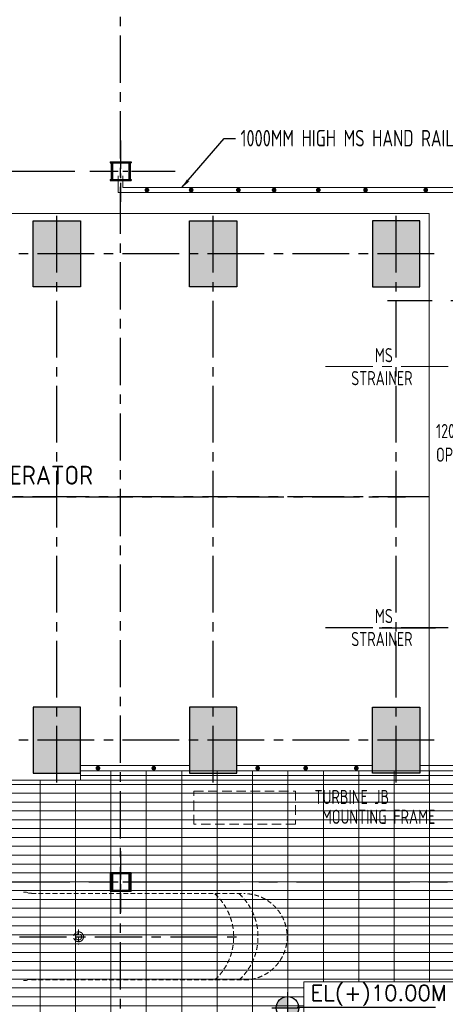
# Model space of a CAD drawing. Extents: x 18893 to 3351893, y -610358 to 406739.
# Tile 72 of 256: x 469068 to 478084, y 106529 to 127381. Entities that reach past the tile are written whole.
import ezdxf
from ezdxf.enums import TextEntityAlignment as Align

# ---------------------------------------------------------------- set-up
doc = ezdxf.new("R2010")
doc.units = 0
doc.header["$LTSCALE"] = 800
doc.header["$MEASUREMENT"] = 0
for name, pattern in [('CENTER', [2, 1.25, -0.25, 0.25, -0.25]), ('CENTER2', [1.125, 0.75, -0.125, 0.125, -0.125]), ('CONTINOUS', [0]), ('HIDDEN', [0.375, 0.25, -0.125])]:
    doc.linetypes.add(name, pattern=pattern)
doc.layers.get('0').update_dxf_attribs({"linetype": 'CONTINUOUS'})
for name, color, linetype, lineweight in [('A-CUT OUT', 3, 'CONTINUOUS', 30), ('A-REMOVABLE GRATING', 252, 'CONTINUOUS', 9), ('DIM', 4, 'CONTINUOUS', 13), ('equip', 251, 'CENTER2', 9), ('EQUPT', 251, 'HIDDEN', 9), ('HANDRAIL', 3, 'CONTINUOUS', 15), ('LOGO', 7, 'CONTINUOUS', 13), ('TEXT', 3, 'CONTINUOUS', 15)]:
    doc.layers.add(name, color=color, linetype=linetype, lineweight=lineweight)
for name, color, linetype in [('Aux Ped Stel', 7, 'CONTINUOUS'), ('Aux_col', 7, 'CONTINUOUS'), ('CEN', 2, 'CENTER'), ('CL', 2, 'CENTER2'), ('GRID', 8, 'CENTER'), ('HATCH', 9, 'CONTINUOUS'), ('TGCOL', 2, 'CONTINUOUS')]:
    doc.layers.add(name, color=color, linetype=linetype)
doc.styles.add('ROMANS', font='ISO9.shx', dxfattribs={"width": 0.8})
doc.styles.add('SIMPLEX-25', font='simplex.shx')
doc.styles.get("Standard").update_dxf_attribs({"font": 'ISO9'})
doc.dimstyles.get("Standard").update_dxf_attribs({"dimtxt": 0.18, "dimasz": 0.18, "dimexe": 0.18, "dimexo": 0.0625, "dimgap": 0.09, "dimtad": 0, "dimtih": 1, "dimtoh": 1, "dimdec": 4, "dimzin": 0, "dimdsep": 46, "dimtxsty": 'Standard', "dimcen": 0.09, "dimadec": 0, "dimazin": 0, "dimtfac": 1, "dimtdec": 4, "dimtofl": 0, "dimtmove": 0, "dimatfit": 3, "dimfxl": 0, "dimtolj": 1, "dimtzin": 0, "dimarcsym": 0})

# ---------------------------------------------------------------- blocks, each defined once
blk = doc.blocks.new('TG DECK')
at = {"layer": 'HATCH'}
h = blk.add_hatch(dxfattribs=at)
h.set_pattern_fill('AR-CONC', color=256, scale=50, style=0)
h.set_pattern_definition([(50, (-234270.1, -192712), (358.6301, -31.37607), [37.5, -412.5]), (355, (-234270.1, -192712), (-69.37567, 376.09607), [30, -330]), (100.451444, (-234240.2, -192714.6), (289.25442, 344.72), [31.8701, -350.57106]), (46.1842, (-234270.1, -192612), (533.62067, -82.75964), [56.25, -618.75]), (96.63564, (-234225.63, -192618.9), (467.331, 487.0593), [47.8052, -525.8569]), (351.18416, (-234270.1, -192612), (467.331, 487.0593), [45, -495]), (21, (-234220.1, -192637), (298.45353, -201.30945), [37.5, -412.5]), (326, (-234220.1, -192637), (121.65767, 362.57502), [30, -330]), (71.451445, (-234195.23, -192653.77), (420.1112, 161.26558), [31.8701, -350.57106]), (37.5, (-234270.1, -192712), (6.079928, 166.446927), [0, -326, 0, -335, 0, -331.25]), (7.5, (-234270.1, -192712), (131.53477, 197.205856), [0, -191, 0, -318.5, 0, -126.25]), (327.5, (-234381.6, -192712), (266.911218, -11.277436), [0, -125, 0, -390, 0, -517.5]), (317.5, (-234431.6, -192712), (291.59308, 50.05249), [0, -162.5, 0, -259, 0, -367.5])])
h.paths.add_polyline_path([(243271, -69588), (242271, -69588), (242271, -70988), (243271, -70988)])
h.paths.add_polyline_path([(238396, -69588), (239396, -69588), (239396, -70988), (238396, -70988)])
h.paths.add_polyline_path([(236086, -70988), (235086, -70988), (235086, -69588), (236086, -69588)])
h.paths.add_polyline_path([(226286, -69588), (226286, -70988), (227286, -70988), (227286, -69588)])
h.paths.add_polyline_path([(226086, -71938), (227286, -71938), (227286, -72938), (226086, -72938)])
h.paths.add_polyline_path([(218887, -71938), (220087, -71938), (220087, -72938), (218887, -72938)])
h.paths.add_polyline_path([(212046, -71938), (212046, -72938), (213046, -72938), (213046, -71938)])
h.paths.add_polyline_path([(218887, -78938), (220087, -78938), (220087, -77938), (218887, -77938)])
h.paths.add_polyline_path([(226086, -78938), (227286, -78938), (227286, -77938), (226086, -77938)])
h.paths.add_polyline_path([(226286, -81288), (226286, -79888), (227286, -79888), (227286, -81288)])
h.paths.add_polyline_path([(236086, -79888), (235086, -79888), (235086, -81288), (236086, -81288)])
h.paths.add_polyline_path([(238396, -81288), (239396, -81288), (239396, -79888), (238396, -79888)])
h.paths.add_polyline_path([(243271, -81288), (242271, -81288), (242271, -79888), (243271, -79888)])
at = {"layer": 'CL', "ltscale": 2}
for p, q in [((235586, -81488), (235586, -69388)), ((238896, -81488), (238896, -69388)), ((242771, -81488), (242771, -69338)), ((243578, -70288), (225799, -70288)), ((243471, -75438), (211402, -75438)), ((243578, -80588), (225799, -80588))]:
    blk.add_line(p, q, dxfattribs=at)
at = {"layer": 'TGCOL'}
for points in [[(236086, -70988), (235086, -70988), (235086, -69588), (236086, -69588)], [(238396, -69588), (239396, -69588), (239396, -70988), (238396, -70988)], [(243271, -69588), (242271, -69588), (242271, -70988), (243271, -70988)], [(236086, -79888), (235086, -79888), (235086, -81288), (236086, -81288)], [(238396, -81288), (239396, -81288), (239396, -79888), (238396, -79888)], [(243271, -81288), (242271, -81288), (242271, -79888), (243271, -79888)]]:
    blk.add_lwpolyline(points, close=True, dxfattribs=at)
blk = doc.blocks.new('A$C71B3771A')
at = {"layer": 'DIM', "linetype": 'CONTINOUS', "ltscale": 1.5, "flags": 128}
blk.add_lwpolyline([(12285, 6000), (-5035, 6000), (-6185, 4000), (-19340, 4000), (-19340, -4000), (-6185, -4000), (-5035, -6000), (12285, -6000), (12285, 6000)], dxfattribs=at)
blk.add_blockref('TG DECK', (-231186, 75438))
blk = doc.blocks.new('PL-FFL2')
at = {"layer": 'A-CUT OUT'}
h = blk.add_hatch(color=7, dxfattribs=at)
h.paths.add_polyline_path([(3.09, 1.96, 0.414214), (1.09, -0.04), (3.09, -0.04)])
h.paths.add_polyline_path([(5.09, -0.04), (3.09, -0.04), (3.09, -2.04, 0.414214)])
at = {"color": 1, "linetype": 'Continuous'}
for p, q in [((3.09, 2.74), (3.09, -2.74)), ((29.24, 0), (4.78, 0)), ((4.78, 0), (5.09, 0)), ((0.31, -0.04), (5.09, -0.04))]:
    blk.add_line(p, q, dxfattribs=at)
blk.add_circle((3.09, -0.04), 2, dxfattribs=at)
at = {"layer": 'TEXT', "color": 4, "linetype": 'Continuous'}
blk.add_attdef('EL(+)', text='', height=2.75, dxfattribs=at).set_placement((18.98, 2.4), align=Align.MIDDLE)
at = {"layer": 'TEXT', "color": 3, "linetype": 'Continuous'}
blk.add_attdef('XXX', text='', height=2.5, dxfattribs=at).set_placement((18.44, -3.52), align=Align.MIDDLE)
blk = doc.blocks.new('AUX COL')
at = {"layer": 'Aux Ped Stel'}
for p, q in [((-225, 200), (-225, 175)), ((-225, 200), (225, 200)), ((-225, 175), (225, 175)), ((-200, 175), (-200, -175)), ((-175, 175), (-175, -175)), ((175, 175), (175, -175)), ((200, 175), (200, -175)), ((225, 200), (225, 175)), ((-225, -175), (-225, -200)), ((-225, -175), (225, -175)), ((-225, -200), (225, -200)), ((225, -175), (225, -200))]:
    blk.add_line(p, q, dxfattribs=at)
at = {"layer": 'CL'}
for p, q in [((0, 650), (0, -650)), ((-650, 0), (650, 0))]:
    blk.add_line(p, q, dxfattribs=at)

msp = doc.modelspace()

# ---------------------------------------------------------------- hatches: boundary and pattern name
at = {"layer": 'A-REMOVABLE GRATING'}
h = msp.add_hatch(dxfattribs=at)
h.set_pattern_fill('GRATE', color=256, scale=6000, style=0)
h.paths.add_polyline_path([(464206.54, 108248.93), (466706.54, 108248.93), (466706.54, 105573.93), (464206.54, 105573.93)])
h.paths.add_polyline_path([(470981.54, 108924.03), (470981.54, 109324.03), (471431.54, 109324.03), (471431.54, 108924.03)])
h.paths.add_polyline_path([(461431.54, 108924.03), (460981.54, 108924.03), (460981.54, 109324.03), (461431.54, 109324.03)])
h.paths.add_polyline_path([(457356.54, 111324.03), (457531.54, 111324.03), (457531.54, 110924.03), (457356.54, 110924.03), (457356.54, 104873.97), (460899, 104873.97), (460896.54, 105033.93), (461516.54, 105033.93), (461516.54, 104873.97), (470899, 104873.97), (470896.54, 105033.93), (471516.54, 105033.93), (471516.54, 104873.93), (479271.54, 104873.93), (479271.54, 108924.03), (479076.54, 108924.03), (479076.54, 109324.03), (479271.54, 109324.03), (479271.54, 111473.93), (470356.54, 111473.93), (470356.54, 111273.93), (460554.23, 111273.93), (460556.54, 113108.93), (457356.54, 113108.93)])
h.paths.add_polyline_path([(478286.62, 105984.4), (475088.77, 105984.4), (475088.77, 107006.47), (478286.62, 107006.47)])

# ---------------------------------------------------------------- linework, layer by layer
at = {"layer": 'A-REMOVABLE GRATING', "flags": 128}
msp.add_lwpolyline([(457356.54, 110924.03), (457531.54, 110924.03), (457531.54, 111324.03), (457356.54, 111324.03), (457356.54, 113108.93), (460556.54, 113108.93), (460554.23, 111273.93), (470356.54, 111273.93), (470356.54, 111473.93), (479271.54, 111473.93), (479271.54, 109324.03), (479076.54, 109324.03), (479076.54, 108924.03), (479271.54, 108924.03), (479271.54, 104873.93), (471516.54, 104873.93), (471516.54, 105033.93), (470896.54, 105033.93), (470899, 104873.97), (461516.54, 104873.97), (461516.54, 105033.93), (460896.54, 105033.93), (460899, 104873.97), (457356.54, 104873.97)], close=True, dxfattribs=at)
at = {"layer": 'A-REMOVABLE GRATING'}
for points in [[(471431.54, 109324.03), (470981.54, 109324.03), (470981.54, 108924.03), (471431.54, 108924.03)], [(475088.77, 107006.47), (478286.62, 107006.47), (478286.62, 105984.4), (475088.77, 105984.4)]]:
    msp.add_lwpolyline(points, close=True, dxfattribs=at)
at = {"layer": 'CEN'}
msp.add_line((475548.16, 114511.53), (479182.11, 114511.53), dxfattribs=at)
at = {"layer": 'equip', "linetype": 'HIDDEN', "ltscale": 0.5}
for p, q in [((469315.54, 108873.43), (473819.47, 108873.43)), ((470315.54, 108115.74), (470315.54, 107794.99)), ((469315.54, 107044.43), (473819.47, 107044.43))]:
    msp.add_line(p, q, dxfattribs=at)
for points in [[(469145.54, 108904.99), (469215.54, 108904.99), (469255.54, 108882.99), (469315.54, 108882.99)], [(469145.54, 107031.94), (469215.54, 107031.94), (469255.54, 107053.94), (469315.54, 107053.94)]]:
    msp.add_lwpolyline(points, dxfattribs=at)
at = {"layer": 'equip', "ltscale": 0.5}
for radius in [104.43, 65.83]:
    msp.add_circle((470315.54, 107958.93), radius, dxfattribs=at)
at = {"layer": 'equip', "linetype": 'HIDDEN', "ltscale": 0.5}
for centre, radius, start, end in [((472358.62, 107958.15), 1242.69, 312.67564, 47.511375), ((472873.78, 107958.15), 1242.69, 312.67564, 47.511375), ((473819.47, 107958.93), 914.5, 270, 90)]:
    msp.add_arc(centre, radius, start, end, dxfattribs=at)
at = {"layer": 'EQUPT', "linetype": 'CENTER'}
msp.add_line((475548.16, 120036.53), (479182.11, 120036.53), dxfattribs=at)
at = {"layer": 'EQUPT'}
msp.add_lwpolyline([(472759.09, 111043.48), (474909.09, 111043.48), (474909.09, 110343.48), (472759.09, 110343.48)], close=True, dxfattribs=at)
at = {"layer": 'GRID'}
for p, q in [((471206.54, 97244.07), (471206.54, 142594.73)), ((438465.42, 117273.93), (477240.35, 117273.93)), ((457860.73, 107958.93), (473806.54, 107958.93))]:
    msp.add_line(p, q, dxfattribs=at)
at = {"layer": 'GRID', "linetype": 'CENTER2', "ltscale": 4}
for p, q in [((460635.79, 124173.93), (472363.34, 124173.93)), ((492202.91, 121423.93), (476857.95, 121423.93)), ((492277.95, 114493.93), (476685.33, 114493.93)), ((456931.42, 109123.93), (479724.57, 109123.93))]:
    msp.add_line(p, q, dxfattribs=at)
at = {"layer": 'HANDRAIL'}
for p, q in [((471156.54, 123723.93), (471156.54, 124073.93)), ((471256.54, 123823.93), (471256.54, 124073.93)), ((471156.54, 123723.93), (479566.54, 123723.93)), ((471256.54, 123823.93), (479666.54, 123823.93)), ((472666.81, 111588.07), (470356.81, 111588.07)), ((476541.54, 111588.07), (473666.81, 111588.07)), ((479271.54, 111588.07), (477541.54, 111588.07)), ((472666.81, 111473.93), (470356.81, 111473.93)), ((476541.54, 111473.93), (473666.81, 111473.93)), ((479271.54, 111473.93), (477541.54, 111473.93))]:
    msp.add_line(p, q, dxfattribs=at)
at = {"layer": 'HANDRAIL', "color": 7, "const_width": 50}
for points in [[(471764.1, 123748.93, 1), (471764.1, 123798.93, 1)], [(472700.23, 123748.93, 1), (472700.23, 123798.93, 1)], [(473700.23, 123748.93, 1), (473700.23, 123798.93, 1)], [(474457.81, 123748.93, 1), (474457.81, 123798.93, 1)], [(475393.94, 123748.93, 1), (475393.94, 123798.93, 1)], [(476393.94, 123748.93, 1), (476393.94, 123798.93, 1)], [(477669.57, 123748.93, 1), (477669.57, 123798.93, 1)], [(470725.68, 111504.69, 1), (470725.68, 111554.69, 1)], [(471909.02, 111504.69, 1), (471909.02, 111554.69, 1)], [(474109.3, 111504.69, 1), (474109.3, 111554.69, 1)], [(475126.23, 111504.69, 1), (475126.23, 111554.69, 1)], [(476198.64, 111504.69, 1), (476198.64, 111554.69, 1)]]:
    msp.add_lwpolyline(points, format="xyb", close=True, dxfattribs=at)

# ---------------------------------------------------------------- block references
at = {"color": 6}
ref = msp.add_blockref('PL-FFL2', (474370.14, 106458.75), dxfattribs=dict(at, xscale=120, yscale=120, zscale=120))
ref.add_attrib('XXX', 'TOG', dxfattribs={"color": 3, "linetype": 'Continuous', "height": 300, "style": 'SIMPLEX-25'}).set_placement((475992.61, 106178.32), align=Align.MIDDLE)
ref.add_attrib('EL(+)', 'EL(+)10.00M', dxfattribs={"color": 4, "linetype": 'Continuous', "height": 330, "style": 'SIMPLEX-25'}).set_placement((476673.93, 106746.4), align=Align.MIDDLE)
at = {"layer": 'Aux Ped Stel'}
msp.add_blockref('AUX COL', (471206.54, 109124.03), dxfattribs=at)
at = {"layer": 'Aux_col'}
msp.add_blockref('AUX COL', (471206.54, 124174.03), dxfattribs=at)
at = {"layer": 'DIM'}
msp.add_blockref('A$C71B3771A', (465456.54, 117273.93), dxfattribs=at)

# ---------------------------------------------------------------- texts
at = {"layer": 'EQUPT', "style": 'ROMANS', "width": 0.8}
for s, p in [('TURBINE JB', (476104.64, 110769.47)), ('MOUNTING FRAME', (476671.3, 110350.22))]:
    msp.add_text(s, height=300, dxfattribs=at).set_placement(p, align=Align.CENTER)
at = {"layer": 'LOGO', "color": 4, "style": 'ROMANS'}
msp.add_text('C TURBO GENERATOR', height=400, dxfattribs=at).set_placement((465763.29, 117735.03), align=Align.MIDDLE_LEFT)
at = {"layer": 'TEXT', "style": 'ROMANS', "width": 0.8}
for s, p in [('MS', (476783.35, 120126.65)), ('STRAINER', (476740.68, 119639.34)), ('MS', (476783.35, 114601.65)), ('STRAINER', (476740.68, 114114.34))]:
    msp.add_text(s, height=300, dxfattribs=at).set_placement(p, align=Align.CENTER)
at = {"layer": 'TEXT', "attachment_point": 1, "style": 'ROMANS'}
for s, insert, char_height, width in [('1000MM HIGH MS HAND RAIL ', (473745.74, 125046.82), 350, 4907.8246), ('1200SQ. OPENING', (477887.35, 118819.09), 300, 1935), ('1000MM HIGH MS HAND RAIL ', (462799.32, 113591.56), 350, 6833.869)]:
    msp.add_mtext(s, dxfattribs=dict(at, insert=insert, char_height=char_height, width=width))

# ---------------------------------------------------------------- leaders
at = {"layer": 'DIM'}
msp.add_leader([(472504.22, 123823.93), (473397.25, 124865.49), (473641.3, 124865.49)], dimstyle='Standard', override={"dimscale": 200, "dimtxt": 2, "dimasz": 1, "dimexe": 0, "dimexo": 0, "dimgap": 0.5, "dimtih": 0, "dimtoh": 0, "dimdec": 0, "dimcen": 0, "dimclrd": 256, "dimclre": 256, "dimclrt": 256, "dimtdec": 0, "dimtofl": 1, "dimatfit": 0, "dimfxl": 0}, dxfattribs=at)

doc.saveas('drawing.dxf')
